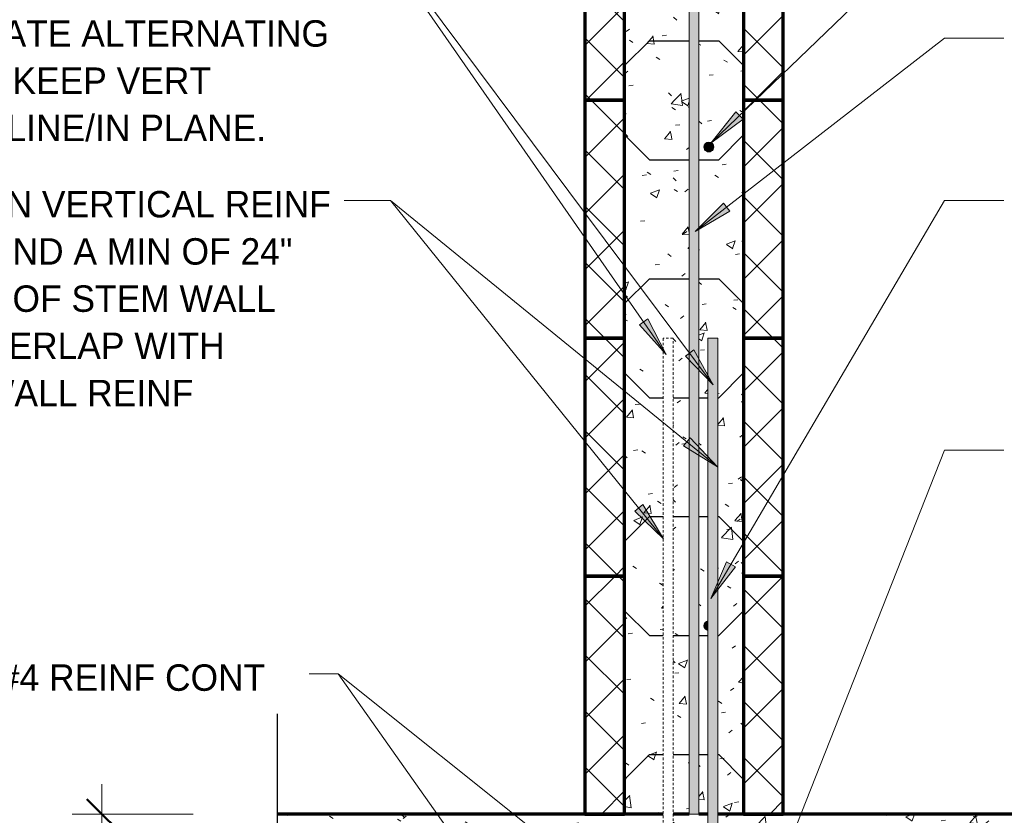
# Model space of a CAD drawing. Header units: inches. Extents: x 298 to 1415, y -40 to 187.
# Tile 17 of 32: x 1062 to 1112, y 56 to 96. Entities that reach past the tile are written whole.
import ezdxf

# ---------------------------------------------------------------- set-up
doc = ezdxf.new("R2010")
doc.units = ezdxf.units.IN
doc.header["$MEASUREMENT"] = 0
doc.linetypes.add('Hidden 1_8_', pattern=[0.1875, 0.125, -0.0625])
doc.layers.add('A-ANNO-DIMS', color=1, linetype='Continuous')
for name, color, linetype, lineweight in [('A-ANNO-DIMS-16', 1, 'Continuous', 9), ('A-ANNO-TEXT', 2, 'Continuous', 9), ('A-DETL-GENF', 3, 'Continuous', 9), ('A-DETL-HLIN', 3, 'Continuous', 70), ('A-DETL-LLIN', 3, 'Continuous', 9), ('A-DETL-MBND', 5, 'Hidden 1_8_', 9), ('A-DETL-MLIN', 3, 'Continuous', 30)]:
    doc.layers.add(name, color=color, linetype=linetype, lineweight=lineweight)
doc.dimstyles.new('Linear_-_3_32__SBT_TO_1_256', dxfattribs={"dimscale": 12, "dimtxt": 0.125, "dimasz": 0.18, "dimexe": 0.125, "dimexo": 0.005208, "dimgap": 0.083333, "dimtad": 1, "dimtoh": 1, "dimdec": 8, "dimzin": 3, "dimdsep": 46, "dimlunit": 4, "dimtxsty": 'Standard', "dimtsz": 0.088388, "dimcen": 0.09, "dimdle": 0.125, "dimazin": 1, "dimtfac": 1, "dimtdec": 8, "dimtmove": 0, "dimatfit": 3, "dimfxl": 0, "dimtvp": 1, "dimtolj": 1, "dimtzin": 0, "dimarcsym": 0})
pattern_1 = [(50, (985.105, 0), (4.590705, -0.40187), [0.48, -5.28]), (355, (985.105, 0), (-0.88784, 4.8137), [0.384, -4.224]), (100.451, (985.487, -0.033), (3.70197, 4.41272), [0.408, -4.487]), (46.184, (985.105, 1.28), (6.83066, -1.05904), [0.72, -7.92]), (96.636, (985.674, 1.192), (5.98166, 6.23401), [0.612, -6.731]), (351.184, (985.105, 1.28), (5.98208, 6.23382), [0.576, -6.336]), (21, (985.745, 0.96), (3.82029, -2.5771), [0.48, -5.28]), (326, (985.745, 0.96), (1.55721, 4.64059), [0.384, -4.224]), (71.451, (986.063, 0.745), (5.37715, 2.0647), [0.408, -4.487]), (37.5, (985.105, 0), (0.077972, 2.130786), [0.211, -3.962, 0.211, -4.077, -4.24]), (37.5, (985.105, 0), (0.077972, 2.130786), [-8.461, 0.211, -4.029]), (7.5, (985.105, 0), (1.683907, 2.52439), [0.211, -2.234, 0.211, -3.866, -1.616]), (7.5, (985.105, 0), (1.683907, 2.52439), [-6.522, 0.211, -1.405]), (327.5, (983.678, 0), (3.416527, -0.144297), [0.211, -1.389, 0.211, -4.781, -6.624]), (327.5, (983.678, 0), (3.416527, -0.144297), [-6.592, 0.211, -6.413]), (317.5, (983.038, 0), (3.732463, 0.640715), [0.211, -1.869, 0.211, -3.104, -4.704]), (317.5, (983.038, 0), (3.732463, 0.640715), [-5.395, 0.211, -4.493])]
pattern_2 = [(45, (985.105, 0), (-1.414214, 1.414214), []), (135, (985.105, 0), (-1.414214, -1.414214), [])]

# ---------------------------------------------------------------- blocks, each defined once
blk = doc.blocks.new('Break Line1 - B_ WITH SLAB0')
at = {"layer": 'A-DETL-GENF', "lineweight": 30}
for p, q in [((-1, 0), (-0.5, 2.5)), ((-0.5, 2.5), (0.5, -2.5)), ((-8.372, 0), (-1, 0)), ((0.5, -2.5), (1, 0)), ((1, 0), (7.558, 0))]:
    blk.add_line(p, q, dxfattribs=at)
blk = doc.blocks.new('Reinf Bar Eleva_ WITH SLAB0')
at = {"layer": 'A-DETL-GENF'}
blk.add_hatch(color=256, dxfattribs=at).paths.add_polyline_path([(0, 0), (0, -0.5), (41.642, -0.5), (44.142, 0)], flags=0)
for p, q in [((44.142, 0), (0, 0)), ((0, 0), (0, -0.5)), ((0, -0.5), (41.642, -0.5))]:
    blk.add_line(p, q, dxfattribs=at)
blk = doc.blocks.new('Reinf Bar Secti_ WITH SLAB2')
at = {"layer": 'A-DETL-GENF'}
h = blk.add_hatch(color=256, dxfattribs=at)
edge = h.paths.add_edge_path(flags=0)
edge.add_spline(control_points=[(0.25, 0), (0.248, 0.029), (0.235, 0.085), (0.191, 0.159), (0.125, 0.215), (0.072, 0.237), (0.044, 0.244)], knot_values=[0, 0, 0, 0, 0.086232, 0.170686, 0.254812, 0.340077, 0.340077, 0.340077, 0.340077], degree=3, periodic=0)
edge.add_line((0.044, 0.244), (0.044, -0.244))
edge.add_spline(control_points=[(0.044, -0.244), (0.072, -0.237), (0.125, -0.215), (0.191, -0.159), (0.235, -0.085), (0.248, -0.029), (0.25, 0)], knot_values=[0, 0, 0, 0, 0.085265, 0.169392, 0.253846, 0.340077, 0.340077, 0.340077, 0.340077], degree=3, periodic=0)
for points in [[(0.25, 0), (0.235, 0.085), (0.192, 0.16), (0.126, 0.216), (0.045, 0.246)], [(0.045, -0.246), (0.126, -0.216), (0.192, -0.16), (0.235, -0.085), (0.25, 0)]]:
    blk.add_lwpolyline(points, dxfattribs=at)
blk = doc.blocks.new('Reinf Bar Secti_ WITH SLAB3')
at = {"layer": 'A-DETL-GENF'}
h = blk.add_hatch(color=256, dxfattribs=at)
edge = h.paths.add_edge_path(flags=0)
edge.add_arc((0, 0), 0.25, 180, 360)
edge.add_arc((0, 0), 0.25, 360, 540)
for start, end in [(360, 180), (180, 360)]:
    blk.add_arc((0, 0), 0.25, start, end, dxfattribs=at)
blk = doc.blocks.new('Reinf Bar Eleva_ WITH SLAB1')
at = {"layer": 'A-DETL-GENF'}
blk.add_hatch(color=256, dxfattribs=at).paths.add_polyline_path([(32.67, 0), (0, 0), (0, -0.5), (32.67, -0.5)], flags=0)
for p, q in [((32.67, 0), (0, 0)), ((0, 0), (0, -0.5)), ((32.67, -0.5), (32.67, 0)), ((0, -0.5), (32.67, -0.5))]:
    blk.add_line(p, q, dxfattribs=at)
blk = doc.blocks.new('DIMBLOCK51-INTE_ WITH SLAB0')
at = {"layer": 'A-ANNO-DIMS-16'}
for p, q in [((1066.617, 57.295), (1066.617, 40.295)), ((1071.229, 55.795), (1065.117, 55.795)), ((1066.617, 55.795), (1071.229, 55.795)), ((1087.229, 41.795), (1065.117, 41.795)), ((1066.617, 41.795), (1087.229, 41.795))]:
    blk.add_line(p, q, dxfattribs=at)
at = {"layer": 'A-ANNO-DIMS-16', "lineweight": 50}
for p, q in [((1066.617, 55.795), (1065.867, 56.545)), ((1066.617, 55.795), (1067.367, 55.045)), ((1066.617, 41.795), (1065.867, 42.545)), ((1066.617, 41.795), (1067.367, 41.045))]:
    blk.add_line(p, q, dxfattribs=at)
at = {"layer": 'A-ANNO-DIMS-16', "color": 0, "insert": (1063.806, 42.664), "char_height": 1.33411, "width": 14.71429, "attachment_point": 1, "rotation": 90, "line_spacing_factor": 1.070803}
blk.add_mtext('\\fStylus BT|b0|i0|c0|p34|;MINIMUM 12"', dxfattribs=at)

msp = doc.modelspace()

# ---------------------------------------------------------------- hatches: boundary and pattern name
at = {"layer": 'A-ANNO-TEXT'}
for points in [[(1098.95823711, 90.83443589), (1098.59251659, 91.2133377), (1097.33635434, 89.63492523)], [(1098.28542264, 86.19490875), (1097.96273294, 86.61106911), (1096.54355192, 85.17745313)], [(1094.15713231, 80.77011643), (1093.72463536, 80.46967597), (1095.08191977, 78.97732596)], [(1096.46661659, 79.21088495), (1096.04471883, 78.89573362), (1097.45257374, 77.45099347)], [(1096.27988194, 74.77714591), (1095.94721442, 74.36891754), (1097.66394934, 73.30960138)], [(1093.89938584, 71.40061706), (1093.48957377, 71.06990246), (1094.95049321, 69.6788439)], [(1098.56733812, 68.25775784), (1098.11328637, 68.52450695), (1097.32723191, 66.66669967)]]:
    msp.add_hatch(color=7, dxfattribs=at).paths.add_polyline_path(points, flags=0)
at = {"layer": 'A-DETL-GENF'}
h = msp.add_hatch(dxfattribs=at)
h.set_pattern_fill('FP6_16', style=0, pattern_type=2)
h.set_pattern_definition(pattern_1)
h.paths.add_polyline_path([(1095.80733137, 102.04482759), (1095.65056185, 102.04482759), (1095.22894661, 99.93675141), (1092.97894661, 99.93675141), (1092.97894661, 91.79482759), (1096.22894661, 91.79482759), (1096.22894661, 99.93675141)], flags=0)
h = msp.add_hatch(dxfattribs=at)
h.set_pattern_fill('FP6_17', style=0, pattern_type=2)
h.set_pattern_definition(pattern_2)
h.paths.add_polyline_path([(1090.97894661, 91.79482759), (1092.97894661, 91.79482759), (1092.97894661, 99.93675141), (1090.97894661, 99.93675141)], flags=0)
h = msp.add_hatch(dxfattribs=at)
h.set_pattern_fill('FP6_16', style=0, pattern_type=2)
h.set_pattern_definition(pattern_1)
h.paths.add_polyline_path([(1096.72894661, 97.43675141), (1096.72894661, 91.79482759), (1098.97894661, 91.79482759), (1098.97894661, 99.93675141), (1097.22894661, 99.93675141)], flags=0)
h = msp.add_hatch(dxfattribs=at)
h.set_pattern_fill('FP6_17', style=0, pattern_type=2)
h.set_pattern_definition(pattern_2)
h.paths.add_polyline_path([(1098.97894661, 91.79482759), (1100.97894661, 91.79482759), (1100.97894661, 99.93675141), (1098.97894661, 99.93675141)], flags=0)
h = msp.add_hatch(dxfattribs=at)
h.set_pattern_fill('FP6_17', style=0, pattern_type=2)
h.set_pattern_definition(pattern_2)
h.paths.add_polyline_path([(1090.97894661, 79.79482759), (1092.97894661, 79.79482759), (1092.97894661, 91.79482759), (1090.97894661, 91.79482759)], flags=0)
h = msp.add_hatch(dxfattribs=at)
h.set_pattern_fill('FP6_16', style=0, pattern_type=2)
h.set_pattern_definition(pattern_1)
h.paths.add_polyline_path([(1092.97894661, 91.79482759), (1092.97894661, 79.79482759), (1096.22894661, 79.79482759), (1096.22894661, 90.04482759), (1094.97894661, 90.04482759), (1094.97894661, 91.79482759)], flags=0)
h = msp.add_hatch(dxfattribs=at)
h.set_pattern_fill('FP6_16', style=0, pattern_type=2)
h.set_pattern_definition(pattern_1)
h.paths.add_polyline_path([(1094.97894661, 91.79482759), (1094.97894661, 90.04482759), (1096.22894661, 90.04482759), (1096.22894661, 91.79482759)], flags=0)
h = msp.add_hatch(dxfattribs=at)
h.set_pattern_fill('FP6_16', style=0, pattern_type=2)
h.set_pattern_definition(pattern_1)
h.paths.add_polyline_path([(1098.97894661, 90.04482759), (1098.97894661, 91.79482759), (1096.72894661, 91.79482759), (1096.72894661, 90.04482759)], flags=0)
h = msp.add_hatch(dxfattribs=at)
h.set_pattern_fill('FP6_17', style=0, pattern_type=2)
h.set_pattern_definition(pattern_2)
h.paths.add_polyline_path([(1100.97894661, 79.79482759), (1100.97894661, 91.79482759), (1098.97894661, 91.79482759), (1098.97894661, 79.79482759)], flags=0)
h = msp.add_hatch(dxfattribs=at)
h.set_pattern_fill('FP6_16', style=0, pattern_type=2)
h.set_pattern_definition(pattern_1)
h.paths.add_polyline_path([(1098.97894661, 90.04482759), (1096.72894661, 90.04482759), (1096.72894661, 79.79482759), (1098.97894661, 79.79482759)], flags=0)
edge = h.paths.add_edge_path(flags=0)
edge.add_arc((1097.22894661, 89.43675141), 0.25, 0, 180)
edge.add_arc((1097.22894661, 89.43675141), 0.25, 180, 360)
h = msp.add_hatch(dxfattribs=at)
h.set_pattern_fill('FP6_17', style=0, pattern_type=2)
h.set_pattern_definition(pattern_2)
h.paths.add_polyline_path([(1090.97894661, 67.79482759), (1092.97894661, 67.79482759), (1092.97894661, 79.79482759), (1090.97894661, 79.79482759)], flags=0)
h = msp.add_hatch(dxfattribs=at)
h.set_pattern_fill('FP6_16', style=0, pattern_type=2)
h.set_pattern_definition(pattern_1)
h.paths.add_polyline_path([(1092.97894661, 79.79482759), (1092.97894661, 67.79482759), (1094.92759131, 67.79482759), (1094.92759131, 79.79482759)], flags=0)
h = msp.add_hatch(dxfattribs=at)
h.set_pattern_fill('FP6_16', style=0, pattern_type=2)
h.set_pattern_definition(pattern_1)
h.paths.add_polyline_path([(1096.22894661, 78.04482759), (1096.22894661, 79.79482759), (1095.42759131, 79.79482759), (1095.42759131, 78.04482759)], flags=0)
h = msp.add_hatch(dxfattribs=at)
h.set_pattern_fill('FP6_16', style=0, pattern_type=2)
h.set_pattern_definition(pattern_1)
h.paths.add_polyline_path([(1096.72894661, 79.79482759), (1096.72894661, 78.04482759), (1097.18446164, 78.04482759), (1097.18446164, 79.79482759)], flags=0)
h = msp.add_hatch(dxfattribs=at)
h.set_pattern_fill('FP6_16', style=0, pattern_type=2)
h.set_pattern_definition(pattern_1)
h.paths.add_polyline_path([(1098.97894661, 78.04482759), (1098.97894661, 79.79482759), (1097.68446164, 79.79482759), (1097.68446164, 78.04482759)], flags=0)
h = msp.add_hatch(dxfattribs=at)
h.set_pattern_fill('FP6_17', style=0, pattern_type=2)
h.set_pattern_definition(pattern_2)
h.paths.add_polyline_path([(1100.97894661, 67.79482759), (1100.97894661, 79.79482759), (1098.97894661, 79.79482759), (1098.97894661, 67.79482759)], flags=0)
h = msp.add_hatch(dxfattribs=at)
h.set_pattern_fill('FP6_16', style=0, pattern_type=2)
h.set_pattern_definition(pattern_1)
h.paths.add_polyline_path([(1096.22894661, 78.04482759), (1095.42759131, 78.04482759), (1095.42759131, 67.79482759), (1096.22894661, 67.79482759)], flags=0)
h = msp.add_hatch(dxfattribs=at)
h.set_pattern_fill('FP6_16', style=0, pattern_type=2)
h.set_pattern_definition(pattern_1)
h.paths.add_polyline_path([(1097.18446164, 78.04482759), (1096.72894661, 78.04482759), (1096.72894661, 67.79482759), (1097.18446164, 67.79482759)], flags=0)
h = msp.add_hatch(dxfattribs=at)
h.set_pattern_fill('FP6_16', style=0, pattern_type=2)
h.set_pattern_definition(pattern_1)
h.paths.add_polyline_path([(1098.97894661, 78.04482759), (1097.68446164, 78.04482759), (1097.68446164, 67.79482759), (1098.97894661, 67.79482759)], flags=0)
h = msp.add_hatch(dxfattribs=at)
h.set_pattern_fill('FP6_17', style=0, pattern_type=2)
h.set_pattern_definition(pattern_2)
h.paths.add_polyline_path([(1090.97894661, 55.79482759), (1092.97894661, 55.79482759), (1092.97894661, 67.79482759), (1090.97894661, 67.79482759)], flags=0)
h = msp.add_hatch(dxfattribs=at)
h.set_pattern_fill('FP6_16', style=0, pattern_type=2)
h.set_pattern_definition(pattern_1)
h.paths.add_polyline_path([(1092.97894661, 67.79482759), (1092.97894661, 55.79482759), (1094.92759131, 55.79482759), (1094.92759131, 67.79482759)], flags=0)
h = msp.add_hatch(dxfattribs=at)
h.set_pattern_fill('FP6_16', style=0, pattern_type=2)
h.set_pattern_definition(pattern_1)
h.paths.add_polyline_path([(1096.22894661, 66.04482759), (1096.22894661, 67.79482759), (1095.42759131, 67.79482759), (1095.42759131, 66.04482759)], flags=0)
h = msp.add_hatch(dxfattribs=at)
h.set_pattern_fill('FP6_16', style=0, pattern_type=2)
h.set_pattern_definition(pattern_1)
h.paths.add_polyline_path([(1096.72894661, 67.79482759), (1096.72894661, 66.04482759), (1097.18446164, 66.04482759), (1097.18446164, 67.79482759)], flags=0)
h = msp.add_hatch(dxfattribs=at)
h.set_pattern_fill('FP6_16', style=0, pattern_type=2)
h.set_pattern_definition(pattern_1)
h.paths.add_polyline_path([(1098.97894661, 66.04482759), (1098.97894661, 67.79482759), (1097.68446164, 67.79482759), (1097.68446164, 66.04482759)], flags=0)
h = msp.add_hatch(dxfattribs=at)
h.set_pattern_fill('FP6_17', style=0, pattern_type=2)
h.set_pattern_definition(pattern_2)
h.paths.add_polyline_path([(1100.97894661, 55.79482759), (1100.97894661, 67.79482759), (1098.97894661, 67.79482759), (1098.97894661, 55.79482759)], flags=0)
h = msp.add_hatch(dxfattribs=at)
h.set_pattern_fill('FP6_16', style=0, pattern_type=2)
h.set_pattern_definition(pattern_1)
h.paths.add_polyline_path([(1096.22894661, 66.04482759), (1095.42759131, 66.04482759), (1095.42759131, 55.79482759), (1096.22894661, 55.79482759)], flags=0)
h = msp.add_hatch(dxfattribs=at)
h.set_pattern_fill('FP6_16', style=0, pattern_type=2)
h.set_pattern_definition(pattern_1)
edge = h.paths.add_edge_path(flags=0)
edge.add_line((1097.18446164, 66.04482759), (1096.72894661, 66.04482759))
edge.add_line((1096.72894661, 66.04482759), (1096.72894661, 55.79482759))
edge.add_line((1096.72894661, 55.79482759), (1097.18446164, 55.79482759))
edge.add_line((1097.18446164, 55.79482759), (1097.18446164, 65.05109561))
edge.add_spline(control_points=[(1097.18446164, 65.05109561), (1097.15687944, 65.05795249), (1097.10350433, 65.07946883), (1097.03842449, 65.13573084), (1096.99346198, 65.20949417), (1096.98115012, 65.26616828), (1096.97894661, 65.29482759)], knot_values=[0, 0, 0, 0, 0.085265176, 0.1693915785, 0.2538457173, 0.3400773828, 0.3400773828, 0.3400773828, 0.3400773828], degree=3, periodic=0)
edge.add_spline(control_points=[(1096.97894661, 65.29482759), (1096.98115012, 65.32348689), (1096.99346198, 65.38016101), (1097.03842449, 65.45392434), (1097.10350433, 65.51018634), (1097.15687944, 65.53170268), (1097.18446164, 65.53855956)], knot_values=[0, 0, 0, 0, 0.0862316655, 0.1706858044, 0.2548122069, 0.3400773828, 0.3400773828, 0.3400773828, 0.3400773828], degree=3, periodic=0)
edge.add_line((1097.18446164, 65.53855956), (1097.18446164, 66.04482759))
h = msp.add_hatch(dxfattribs=at)
h.set_pattern_fill('FP6_16', style=0, pattern_type=2)
h.set_pattern_definition(pattern_1)
h.paths.add_polyline_path([(1098.97894661, 66.04482759), (1097.68446164, 66.04482759), (1097.68446164, 55.79482759), (1098.97894661, 55.79482759)], flags=0)
h = msp.add_hatch(dxfattribs=at)
h.set_pattern_fill('FP6_16', style=0, pattern_type=2)
h.set_pattern_definition(pattern_1)
edge = h.paths.add_edge_path(flags=0)
edge.add_line((1084.72894661, 51.79482759), (1088.22894661, 48.29482759))
edge.add_line((1088.22894661, 48.29482759), (1088.22894661, 41.79482759))
edge.add_line((1088.22894661, 41.79482759), (1104.22894661, 41.79482759))
edge.add_line((1104.22894661, 41.79482759), (1104.22894661, 48.29482759))
edge.add_line((1104.22894661, 48.29482759), (1107.72894661, 51.79482759))
edge.add_line((1107.72894661, 51.79482759), (1116.97894661, 51.79482759))
edge.add_line((1116.97894661, 51.79482759), (1116.97894661, 52.29482759))
edge.add_line((1116.97894661, 52.29482759), (1119.47894661, 52.79482759))
edge.add_line((1119.47894661, 52.79482759), (1114.47894661, 53.79482759))
edge.add_line((1114.47894661, 53.79482759), (1116.97894661, 54.29482759))
edge.add_line((1116.97894661, 54.29482759), (1116.97894661, 55.79482759))
edge.add_line((1116.97894661, 55.79482759), (1102.22894661, 55.79482759))
edge.add_line((1102.22894661, 55.79482759), (1097.68446164, 55.79482759))
edge.add_line((1097.68446164, 55.79482759), (1097.68446164, 47.12530278))
edge.add_spline(control_points=[(1097.68446164, 47.12530278), (1097.67987841, 46.9833432), (1097.64331821, 46.70021909), (1097.50306217, 46.29700235), (1097.28563942, 45.9308914), (1097.09392336, 45.72130874), (1096.98912246, 45.62702644)], knot_values=[0, 0, 0, 0, 0.4261006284, 0.8496594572, 1.2721504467, 1.6950587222, 1.6950587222, 1.6950587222, 1.6950587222], degree=3, periodic=0)
edge.add_line((1096.98912246, 45.62702644), (1101.97894661, 45.62702644))
edge.add_line((1101.97894661, 45.62702644), (1101.97894661, 45.12702644))
edge.add_line((1101.97894661, 45.12702644), (1096.92759131, 45.12702644))
edge.add_spline(control_points=[(1096.92759131, 45.12702644), (1096.82259112, 45.1360868), (1096.6140926, 45.16341728), (1096.40894986, 45.2096846), (1096.30810712, 45.23736082)], knot_values=[0, 0, 0, 0, 0.3161710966, 0.6298860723, 0.6298860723, 0.6298860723, 0.6298860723], degree=3, periodic=0)
edge.add_spline(control_points=[(1096.30810712, 45.23736082), (1096.20670239, 45.20918544), (1096.00021822, 45.16239832), (1095.79022003, 45.13558366), (1095.68446164, 45.12702644)], knot_values=[0, 0, 0, 0, 0.3157387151, 0.6340507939, 0.6340507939, 0.6340507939, 0.6340507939], degree=3, periodic=0)
edge.add_line((1095.68446164, 45.12702644), (1090.97894661, 45.12702644))
edge.add_line((1090.97894661, 45.12702644), (1090.97894661, 45.62702644))
edge.add_line((1090.97894661, 45.62702644), (1095.62517681, 45.62702644))
edge.add_spline(control_points=[(1095.62517681, 45.62702644), (1095.52003358, 45.7212626), (1095.32766047, 45.93088792), (1095.10947897, 46.29738486), (1094.96876677, 46.70121807), (1094.93214608, 46.98482988), (1094.92759131, 47.12702644)], knot_values=[0, 0, 0, 0, 0.4235799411, 0.8467789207, 1.2710577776, 1.6978662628, 1.6978662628, 1.6978662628, 1.6978662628], degree=3, periodic=0)
edge.add_line((1094.92759131, 47.12702644), (1094.92759131, 55.79482759))
edge.add_line((1094.92759131, 55.79482759), (1090.22894661, 55.79482759))
edge.add_line((1090.22894661, 55.79482759), (1075.47894661, 55.79482759))
edge.add_line((1075.47894661, 55.79482759), (1075.47894661, 54.29482759))
edge.add_line((1075.47894661, 54.29482759), (1077.97894661, 53.79482759))
edge.add_line((1077.97894661, 53.79482759), (1072.97894661, 52.79482759))
edge.add_line((1072.97894661, 52.79482759), (1075.47894661, 52.29482759))
edge.add_line((1075.47894661, 52.29482759), (1075.47894661, 51.79482759))
edge.add_line((1075.47894661, 51.79482759), (1084.72894661, 51.79482759))
edge = h.paths.add_edge_path(flags=0)
edge.add_arc((1091.22894661, 44.79482759), 0.25, 0, 180)
edge.add_arc((1091.22894661, 44.79482759), 0.25, 180, 360)
edge = h.paths.add_edge_path(flags=0)
edge.add_arc((1101.22894661, 44.79482759), 0.25, 0, 180)
edge.add_arc((1101.22894661, 44.79482759), 0.25, 180, 360)
h = msp.add_hatch(dxfattribs=at)
h.set_pattern_fill('FP6_16', style=0, pattern_type=2)
h.set_pattern_definition(pattern_1)
edge = h.paths.add_edge_path(flags=0)
edge.add_line((1095.42759131, 55.79482759), (1095.42759131, 47.12702644))
edge.add_spline(control_points=[(1095.42759131, 47.12702644), (1095.43014901, 47.01321627), (1095.45954277, 46.785667), (1095.59806934, 46.41140185), (1095.82016754, 46.10943401), (1096.08297073, 45.89416415), (1096.23114158, 45.80992234), (1096.30810712, 45.77392692)], knot_values=[0, 0, 0, 0, 0.3415167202, 0.6815745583, 1.1886816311, 1.4422079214, 1.6971084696, 1.6971084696, 1.6971084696, 1.6971084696], degree=3, periodic=0)
edge.add_spline(control_points=[(1096.30810712, 45.77392692), (1096.40993683, 45.82199588), (1096.60406935, 45.94040497), (1096.88838021, 46.21710424), (1097.07425227, 46.54164192), (1097.16518609, 46.86948516), (1097.18250856, 47.03983058), (1097.18446164, 47.12530278)], knot_values=[0, 0, 0, 0, 0.3378153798, 0.675547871, 1.1818197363, 1.436113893, 1.6925974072, 1.6925974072, 1.6925974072, 1.6925974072], degree=3, periodic=0)
edge.add_line((1097.18446164, 47.12530278), (1097.18446164, 55.79482759))
edge.add_line((1097.18446164, 55.79482759), (1095.42759131, 55.79482759))

# ---------------------------------------------------------------- linework, layer by layer
at = {"layer": 'A-ANNO-TEXT', "color": 7}
for p, q in [((1095.08191977, 78.97732596), (1078.74425036, 102.4961029)), ((1097.45257374, 77.45099347), (1078.74425036, 102.4961029)), ((1097.33635434, 89.63492523), (1109.1210309, 101.00963455)), ((1096.54355192, 85.17745313), (1109.1210309, 94.92999886)), ((1109.1210309, 94.92999886), (1112.1010076, 94.92999886)), ((1098.59251659, 91.2133377), (1097.33635434, 89.63492523)), ((1098.95823711, 90.83443589), (1098.59251659, 91.2133377)), ((1097.33635434, 89.63492523), (1098.95823711, 90.83443589)), ((1079.97209541, 86.74172458), (1078.83657252, 86.74172458)), ((1081.18090414, 86.74172458), (1079.97209541, 86.74172458)), ((1081.18090414, 86.74172458), (1079.97209541, 86.74172458)), ((1094.95049321, 69.6788439), (1081.18090414, 86.74172458)), ((1097.66394934, 73.30960138), (1081.18090414, 86.74172458)), ((1097.96273294, 86.61106911), (1096.54355192, 85.17745313)), ((1097.32723191, 66.66669967), (1109.1210309, 86.74172458)), ((1098.28542264, 86.19490875), (1097.96273294, 86.61106911)), ((1109.1210309, 86.74172458), (1112.1010076, 86.74172458)), ((1096.54355192, 85.17745313), (1098.28542264, 86.19490875)), ((1094.15713231, 80.77011643), (1093.72463536, 80.46967597)), ((1093.72463536, 80.46967597), (1095.08191977, 78.97732596)), ((1095.08191977, 78.97732596), (1094.15713231, 80.77011643)), ((1096.46661659, 79.21088495), (1096.04471883, 78.89573362)), ((1097.45257374, 77.45099347), (1096.46661659, 79.21088495)), ((1096.04471883, 78.89573362), (1097.45257374, 77.45099347)), ((1096.27988194, 74.77714591), (1095.94721442, 74.36891754)), ((1097.66394934, 73.30960138), (1096.27988194, 74.77714591)), ((1095.94721442, 74.36891754), (1097.66394934, 73.30960138)), ((1100.25821964, 51.73609739), (1109.1210309, 74.14893311)), ((1109.1210309, 74.14893311), (1112.1010076, 74.14893311)), ((1093.89938584, 71.40061706), (1093.48957377, 71.06990246)), ((1093.48957377, 71.06990246), (1094.95049321, 69.6788439)), ((1094.95049321, 69.6788439), (1093.89938584, 71.40061706)), ((1098.11328637, 68.52450695), (1097.32723191, 66.66669967)), ((1098.56733812, 68.25775784), (1098.11328637, 68.52450695)), ((1097.32723191, 66.66669967), (1098.56733812, 68.25775784)), ((1078.53823008, 62.86548774), (1077.06948606, 62.86548774)), ((1091.28463151, 44.81938361), (1078.53823008, 62.86548774)), ((1101.10492622, 44.85273399), (1078.53823008, 62.86548774))]:
    msp.add_line(p, q, dxfattribs=at)
at = {"layer": 'A-DETL-HLIN'}
for p, q in [((1090.97894661, 99.93675141), (1090.97894661, 91.79482759)), ((1092.97894661, 91.79482759), (1092.97894661, 99.93675141)), ((1098.97894661, 99.93675141), (1098.97894661, 91.79482759)), ((1100.97894661, 91.79482759), (1100.97894661, 99.93675141)), ((1092.97894661, 91.79482759), (1090.97894661, 91.79482759)), ((1090.97894661, 91.79482759), (1090.97894661, 79.79482759)), ((1090.97894661, 91.79482759), (1090.97894661, 79.79482759)), ((1090.97894661, 91.79482759), (1092.97894661, 91.79482759)), ((1092.97894661, 79.79482759), (1092.97894661, 91.79482759)), ((1092.97894661, 79.79482759), (1092.97894661, 91.79482759)), ((1100.97894661, 91.79482759), (1098.97894661, 91.79482759)), ((1098.97894661, 91.79482759), (1098.97894661, 79.79482759)), ((1098.97894661, 91.79482759), (1098.97894661, 79.79482759)), ((1098.97894661, 91.79482759), (1100.97894661, 91.79482759)), ((1100.97894661, 79.79482759), (1100.97894661, 91.79482759)), ((1100.97894661, 79.79482759), (1100.97894661, 91.79482759)), ((1090.97894661, 79.79482759), (1092.97894661, 79.79482759)), ((1092.97894661, 79.79482759), (1090.97894661, 79.79482759)), ((1090.97894661, 79.79482759), (1090.97894661, 67.79482759)), ((1092.97894661, 79.79482759), (1090.97894661, 79.79482759)), ((1090.97894661, 79.79482759), (1090.97894661, 67.79482759)), ((1092.97894661, 67.79482759), (1092.97894661, 79.79482759)), ((1092.97894661, 67.79482759), (1092.97894661, 79.79482759)), ((1098.97894661, 79.79482759), (1100.97894661, 79.79482759)), ((1100.97894661, 79.79482759), (1098.97894661, 79.79482759)), ((1098.97894661, 79.79482759), (1098.97894661, 67.79482759)), ((1100.97894661, 79.79482759), (1098.97894661, 79.79482759)), ((1098.97894661, 79.79482759), (1098.97894661, 67.79482759)), ((1100.97894661, 67.79482759), (1100.97894661, 79.79482759)), ((1100.97894661, 67.79482759), (1100.97894661, 79.79482759)), ((1090.97894661, 67.79482759), (1092.97894661, 67.79482759)), ((1092.97894661, 67.79482759), (1090.97894661, 67.79482759)), ((1090.97894661, 67.79482759), (1090.97894661, 55.79482759)), ((1092.97894661, 67.79482759), (1090.97894661, 67.79482759)), ((1090.97894661, 67.79482759), (1090.97894661, 55.79482759)), ((1092.97894661, 55.79482759), (1092.97894661, 67.79482759)), ((1092.97894661, 55.79482759), (1092.97894661, 67.79482759)), ((1098.97894661, 67.79482759), (1100.97894661, 67.79482759)), ((1100.97894661, 67.79482759), (1098.97894661, 67.79482759)), ((1098.97894661, 67.79482759), (1098.97894661, 55.79482759)), ((1100.97894661, 67.79482759), (1098.97894661, 67.79482759)), ((1098.97894661, 67.79482759), (1098.97894661, 55.79482759)), ((1100.97894661, 55.79482759), (1100.97894661, 67.79482759)), ((1100.97894661, 55.79482759), (1100.97894661, 67.79482759)), ((1090.22894661, 55.79482759), (1075.47894661, 55.79482759)), ((1094.92759131, 55.79482759), (1090.22894661, 55.79482759)), ((1090.97894661, 55.79482759), (1092.97894661, 55.79482759)), ((1096.22894661, 55.79482759), (1095.42759131, 55.79482759)), ((1097.18446164, 55.79482759), (1096.72894661, 55.79482759)), ((1102.22894661, 55.79482759), (1097.68446164, 55.79482759)), ((1098.97894661, 55.79482759), (1100.97894661, 55.79482759)), ((1116.97894661, 55.79482759), (1102.22894661, 55.79482759))]:
    msp.add_line(p, q, dxfattribs=at)
at = {"layer": 'A-DETL-LLIN'}
msp.add_line((1090.93704504, 56.12177744), (1090.97894661, 56.12177744), dxfattribs=at)
at = {"layer": 'A-DETL-MBND'}
for p, q in [((1095.42759131, 79.79482759), (1094.92759131, 79.79482759)), ((1094.92759131, 79.79482759), (1094.92759131, 47.12702644)), ((1095.42759131, 47.12702644), (1095.42759131, 79.79482759))]:
    msp.add_line(p, q, dxfattribs=at)
at = {"layer": 'A-DETL-MLIN'}
for p, q in [((1092.97894661, 93.54482759), (1094.22894661, 94.79482759)), ((1094.22894661, 94.79482759), (1096.22894661, 94.79482759)), ((1096.72894661, 94.79482759), (1097.72894661, 94.79482759)), ((1098.97894661, 93.54482759), (1097.72894661, 94.79482759)), ((1092.97894661, 93.54482759), (1092.97894661, 91.79482759)), ((1098.97894661, 93.54482759), (1098.97894661, 91.79482759)), ((1092.97894661, 90.04482759), (1092.97894661, 91.79482759)), ((1098.97894661, 90.04482759), (1098.97894661, 91.79482759)), ((1092.97894661, 90.04482759), (1094.22894661, 88.79482759)), ((1098.97894661, 90.04482759), (1097.72894661, 88.79482759)), ((1094.22894661, 88.79482759), (1096.22894661, 88.79482759)), ((1096.72894661, 88.79482759), (1097.72894661, 88.79482759)), ((1092.97894661, 81.54482759), (1094.22894661, 82.79482759)), ((1094.22894661, 82.79482759), (1096.22894661, 82.79482759)), ((1096.72894661, 82.79482759), (1097.72894661, 82.79482759)), ((1098.97894661, 81.54482759), (1097.72894661, 82.79482759)), ((1092.97894661, 81.54482759), (1092.97894661, 79.79482759)), ((1098.97894661, 81.54482759), (1098.97894661, 79.79482759)), ((1092.97894661, 78.04482759), (1092.97894661, 79.79482759)), ((1098.97894661, 78.04482759), (1098.97894661, 79.79482759)), ((1092.97894661, 78.04482759), (1094.22894661, 76.79482759)), ((1098.97894661, 78.04482759), (1097.72894661, 76.79482759)), ((1094.22894661, 76.79482759), (1094.92759131, 76.79482759)), ((1095.42759131, 76.79482759), (1096.22894661, 76.79482759)), ((1096.72894661, 76.79482759), (1097.18446164, 76.79482759)), ((1097.68446164, 76.79482759), (1097.72894661, 76.79482759)), ((1092.97894661, 69.54482759), (1094.22894661, 70.79482759)), ((1094.22894661, 70.79482759), (1094.92759131, 70.79482759)), ((1095.42759131, 70.79482759), (1096.22894661, 70.79482759)), ((1096.72894661, 70.79482759), (1097.18446164, 70.79482759)), ((1097.68446164, 70.79482759), (1097.72894661, 70.79482759)), ((1098.97894661, 69.54482759), (1097.72894661, 70.79482759)), ((1092.97894661, 69.54482759), (1092.97894661, 67.79482759)), ((1098.97894661, 69.54482759), (1098.97894661, 67.79482759)), ((1092.97894661, 66.04482759), (1092.97894661, 67.79482759)), ((1098.97894661, 66.04482759), (1098.97894661, 67.79482759)), ((1092.97894661, 66.04482759), (1094.22894661, 64.79482759)), ((1098.97894661, 66.04482759), (1097.72894661, 64.79482759)), ((1094.22894661, 64.79482759), (1094.92759131, 64.79482759)), ((1095.42759131, 64.79482759), (1096.22894661, 64.79482759)), ((1096.72894661, 64.79482759), (1097.18446164, 64.79482759)), ((1097.68446164, 64.79482759), (1097.72894661, 64.79482759)), ((1092.97894661, 57.54482759), (1094.22894661, 58.79482759)), ((1094.22894661, 58.79482759), (1094.92759131, 58.79482759)), ((1095.42759131, 58.79482759), (1096.22894661, 58.79482759)), ((1096.72894661, 58.79482759), (1097.18446164, 58.79482759)), ((1097.68446164, 58.79482759), (1097.72894661, 58.79482759)), ((1098.97894661, 57.54482759), (1097.72894661, 58.79482759)), ((1092.97894661, 57.54482759), (1092.97894661, 55.79482759)), ((1098.97894661, 57.54482759), (1098.97894661, 55.79482759))]:
    msp.add_line(p, q, dxfattribs=at)

# ---------------------------------------------------------------- block references
at = {"layer": 'A-DETL-GENF'}
for name, p, rotation in [('Reinf Bar Eleva_ WITH SLAB0', (1096.22894661, 55.79482759), 89.99999999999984), ('Reinf Bar Secti_ WITH SLAB3', (1097.22894661, 89.43675141), 180), ('Reinf Bar Eleva_ WITH SLAB1', (1097.68446164, 79.79482759), 269.9999999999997), ('Reinf Bar Secti_ WITH SLAB2', (1097.22894661, 65.29482759), 180), ('Break Line1 - B_ WITH SLAB0', (1075.47894661, 53.29482759), 89.9999999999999)]:
    msp.add_blockref(name, p, dxfattribs=dict(at, rotation=rotation))

# ---------------------------------------------------------------- texts
at = {"layer": 'A-ANNO-TEXT', "color": 7, "char_height": 1.3341121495, "attachment_point": 1, "line_spacing_factor": 1.070803}
for s, insert, width in [('\\fStylus BT|b1|i0|c0|p34|;NOTE TO IRONWORKERS:\\fStylus BT|b0|i0|c0|p34|;\\PVERTICAL DOWELS ARE\\PSHOWN TO BE SPREAD ONLY\\PTO ILLUSTRATE ALTERNATING\\PDIRECTION. KEEP VERT\\PDOWELS IN LINE/IN PLANE.', (1051.30657252, 102.97545314), 31.032), ('\\fStylus BT|b0|i0|c0|p34|;FOUNDATION VERTICAL REINF\\PSHALL EXTEND A MIN OF 24"\\PABOVE TOP OF STEM WALL\\PFOR MIN OVERLAP WITH\\PVERTICAL WALL REINF', (1051.30657252, 87.22107482), 31.5), ('\\fStylus BT|b0|i0|c0|p34|;2 - #4 REINF CONT', (1058.89948606, 63.34483798), 20.268)]:
    msp.add_mtext(s, dxfattribs=dict(at, insert=insert, width=width))

# ---------------------------------------------------------------- dimensions: what is measured, and where the dimension line sits
at = {"layer": 'A-ANNO-DIMS', "lineweight": 9}
dim = msp.add_linear_dim(base=(1066.6167473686, 41.7948275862), p1=(1072.22894661, 55.7948275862), p2=(1088.22894661, 41.7948275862), angle=90, dimstyle='Linear_-_3_32__SBT_TO_1_256', dxfattribs=at)
dim.commit()
dim.dimension.update_dxf_attribs({"geometry": 'DIMBLOCK51-INTE_ WITH SLAB0', "text_midpoint": (1064.8667473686, 48.7948275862)})

doc.saveas('drawing.dxf')
